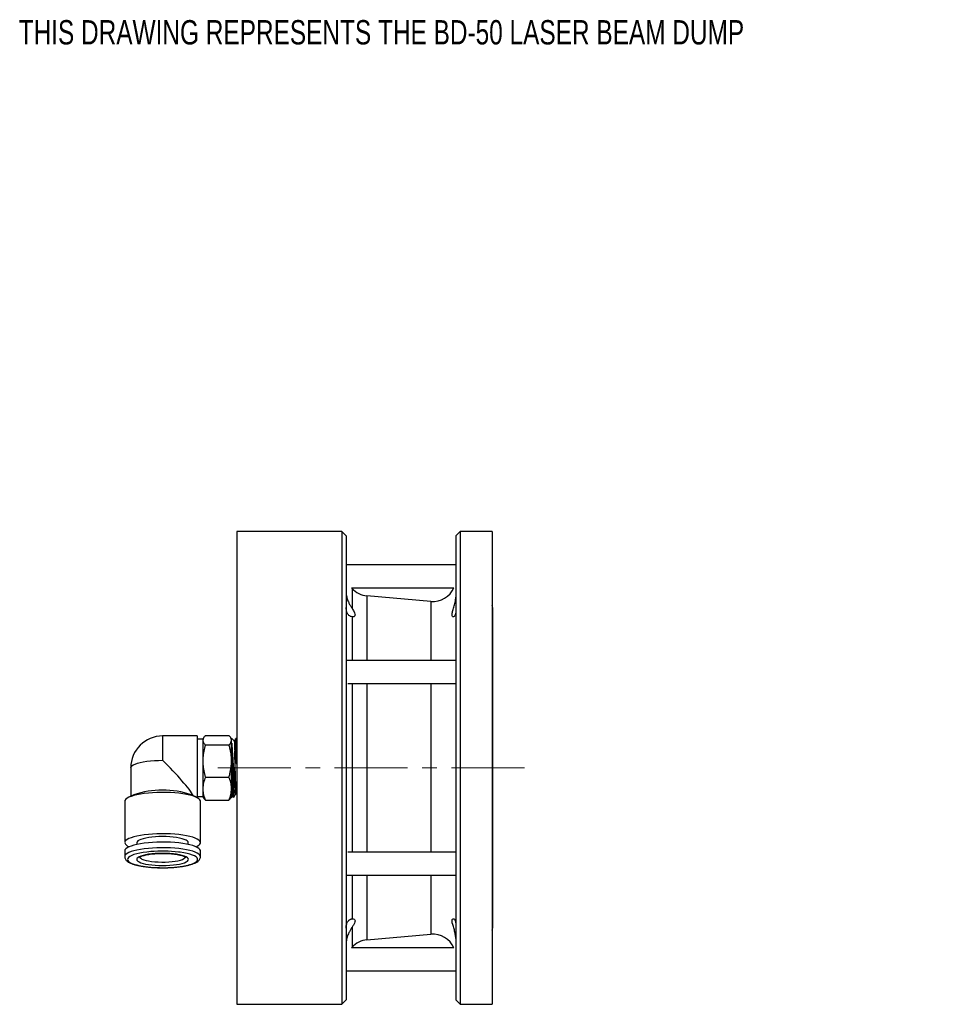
# Model space of a CAD drawing. Header units: inches. Extents: x 0.6 to 15.9, y 0.7 to 10.8.
# Tile 1 of 3: x 0.6 to 6.8, y 0.7 to 7.5. Entities that reach past the tile are written whole.
import ezdxf

# ---------------------------------------------------------------- set-up
doc = ezdxf.new("R2010")
doc.units = ezdxf.units.IN
doc.header["$MEASUREMENT"] = 0
doc.linetypes.add('CENTERX2', pattern=[0.8, 0.5, -0.1, 0.1, -0.1])
doc.styles.add('SLDTEXTSTYLE0', font='TXT', dxfattribs={"width": 0.75})

msp = doc.modelspace()

# ---------------------------------------------------------------- linework, layer by layer
at = {"color": 7, "linetype": 'Continuous', "lineweight": 25}
for p, q in [((2.7767, 3.9672), (2.0567, 3.9672)), ((2.0567, 3.9672), (2.0567, 0.7272)), ((2.8067, 3.9372), (2.7767, 3.9672)), ((2.7767, 3.9672), (2.7767, 0.7272)), ((2.8067, 3.9372), (2.8067, 0.7572)), ((3.5867, 3.9672), (3.5567, 3.9372)), ((3.5567, 3.9372), (3.5567, 0.7572)), ((3.8067, 3.9672), (3.5867, 3.9672)), ((3.5867, 3.9672), (3.5867, 0.7272)), ((3.8067, 3.9672), (3.8067, 0.7272)), ((3.5567, 3.7384), (2.8067, 3.7384)), ((2.8465, 3.5767), (2.8426, 3.5809)), ((2.8426, 3.5809), (3.544, 3.5809)), ((2.8465, 3.5767), (2.8465, 3.4398)), ((3.3871, 3.487), (2.9491, 3.5253)), ((3.8117, 1.2534), (3.8117, 3.4409)), ((2.8465, 3.3817), (2.8465, 3.0822)), ((3.5567, 3.0822), (2.8067, 3.0822)), ((2.8172, 2.9247), (3.5554, 2.9247)), ((2.8465, 2.9247), (2.8465, 1.7697)), ((1.7853, 2.5652), (1.5492, 2.5652)), ((1.7853, 2.5652), (1.7853, 2.1428)), ((1.8422, 2.5681), (2.0039, 2.5681)), ((1.8247, 2.544), (1.7853, 2.544)), ((1.8295, 2.5523), (1.8247, 2.544)), ((1.8247, 2.544), (1.8247, 2.536)), ((1.8247, 2.536), (1.8247, 2.3936)), ((1.8422, 2.504), (2.0039, 2.504)), ((2.0215, 2.544), (2.0167, 2.5524)), ((2.0399, 2.5312), (2.0215, 2.5497)), ((2.0215, 2.4826), (2.0215, 2.5497)), ((2.0525, 2.5487), (2.0519, 2.5487)), ((2.0529, 2.5484), (2.0525, 2.5484)), ((2.0215, 2.4826), (2.0215, 2.4678)), ((2.0215, 2.1447), (2.0215, 2.4678)), ((1.8247, 2.3936), (1.8247, 2.2047)), ((1.3312, 2.3472), (1.3312, 2.152)), ((1.8422, 2.2831), (2.0039, 2.2831)), ((1.3514, 2.1623), (1.3134, 2.1429)), ((1.785, 2.1429), (1.747, 2.1623)), ((1.8247, 2.2047), (1.8247, 2.1503)), ((2.0547, 2.1674), (2.0554, 2.1667)), ((2.0554, 2.1666), (2.0567, 2.1645)), ((1.2894, 2.1172), (1.2894, 1.8345)), ((1.7853, 2.1503), (1.8247, 2.1503)), ((1.809, 1.8345), (1.809, 2.1172)), ((1.8247, 2.1503), (1.8295, 2.142)), ((1.8422, 2.1263), (2.0039, 2.1263)), ((2.0167, 2.1419), (2.0215, 2.1503)), ((2.0215, 2.1447), (2.0283, 2.1515)), ((2.0276, 2.1519), (2.0304, 2.1471)), ((2.0333, 2.1452), (2.0341, 2.1453)), ((2.0341, 2.1451), (2.0346, 2.1451)), ((2.0346, 2.1454), (2.0349, 2.1454)), ((1.373, 1.8345), (1.373, 1.8221)), ((1.7254, 1.8221), (1.7254, 1.8345)), ((1.2894, 1.7771), (1.2894, 1.7388)), ((1.809, 1.7388), (1.809, 1.7771)), ((3.5554, 1.7697), (2.8172, 1.7697)), ((2.8067, 1.6122), (3.5567, 1.6122)), ((2.8465, 1.6122), (2.8465, 1.3127)), ((2.8465, 1.2545), (2.8465, 1.1177)), ((2.9491, 1.169), (3.3871, 1.2073)), ((2.8426, 1.1134), (2.8465, 1.1177)), ((3.544, 1.1134), (2.8426, 1.1134)), ((2.8067, 0.9559), (3.5567, 0.9559)), ((2.7767, 0.7272), (2.8067, 0.7572)), ((3.5567, 0.7572), (3.5867, 0.7272)), ((2.0567, 0.7272), (2.7767, 0.7272)), ((3.5867, 0.7272), (3.8067, 0.7272))]:
    msp.add_line(p, q, dxfattribs=at)
at = {"color": 8, "linetype": 'Continuous', "lineweight": 25}
for p, q in [((2.9491, 3.5253), (2.9491, 3.0822)), ((3.3871, 3.487), (3.3871, 3.0822)), ((2.9491, 2.9247), (2.9491, 1.7697)), ((3.3871, 2.9247), (3.3871, 1.7697)), ((1.5492, 2.5652), (1.5492, 2.3986)), ((2.0487, 2.5459), (2.0484, 2.5461)), ((2.9491, 1.6122), (2.9491, 1.169)), ((3.3871, 1.6122), (3.3871, 1.2073))]:
    msp.add_line(p, q, dxfattribs=at)
at = {"color": 7, "linetype": 'CENTERX2', "lineweight": 18}
msp.add_line((1.9273, 2.3472), (4.0567, 2.3472), dxfattribs=at)
at = {"color": 7, "linetype": 'Continuous', "lineweight": 25, "flags": 128}
for points in [[(3.8117, 3.4409), (3.8096, 3.4529), (3.8067, 3.4589)], [(1.809, 2.1172), (1.8086, 2.1208), (1.8049, 2.128), (1.7977, 2.1351), (1.787, 2.1419), (1.7729, 2.1483), (1.7557, 2.1544), (1.7356, 2.1599), (1.7129, 2.1648), (1.6879, 2.169), (1.6609, 2.1725), (1.6324, 2.1752), (1.6027, 2.1771), (1.5723, 2.1782), (1.5415, 2.1784), (1.5108, 2.1778), (1.4807, 2.1763), (1.4515, 2.174), (1.4237, 2.1708), (1.3977, 2.167), (1.3738, 2.1624), (1.3524, 2.1572), (1.3337, 2.1514), (1.318, 2.1452), (1.3056, 2.1385), (1.2966, 2.1316), (1.2912, 2.1244), (1.2894, 2.1172)], [(1.7787, 1.8058), (1.787, 1.8098), (1.7977, 1.8166), (1.8049, 1.8236), (1.8086, 1.8308), (1.8086, 1.8381), (1.8049, 1.8453), (1.7977, 1.8524), (1.787, 1.8592), (1.7729, 1.8656), (1.7557, 1.8716), (1.7356, 1.8771), (1.7129, 1.882), (1.6879, 1.8863), (1.6609, 1.8898), (1.6324, 1.8925), (1.6027, 1.8944), (1.5723, 1.8955), (1.5415, 1.8957), (1.5108, 1.895), (1.4807, 1.8935), (1.4515, 1.8912), (1.4237, 1.8881), (1.3977, 1.8842), (1.3738, 1.8797), (1.3524, 1.8745), (1.3337, 1.8687), (1.318, 1.8624), (1.3056, 1.8558), (1.2966, 1.8489), (1.2912, 1.8417), (1.2894, 1.8345), (1.2894, 1.8345)], [(1.809, 1.7771), (1.8086, 1.7807), (1.8049, 1.7879), (1.7977, 1.795), (1.787, 1.8018), (1.7729, 1.8082), (1.7557, 1.8142), (1.7356, 1.8197), (1.7129, 1.8246), (1.6879, 1.8289), (1.6609, 1.8324), (1.6324, 1.8351), (1.6027, 1.837), (1.5723, 1.8381), (1.5415, 1.8383), (1.5108, 1.8377), (1.4807, 1.8362), (1.4515, 1.8338), (1.4237, 1.8307), (1.3977, 1.8268), (1.3738, 1.8223), (1.3524, 1.8171), (1.3337, 1.8113), (1.318, 1.805), (1.3056, 1.7984), (1.2966, 1.7915), (1.2912, 1.7843), (1.2894, 1.7771)], [(1.7254, 1.8345), (1.7236, 1.8404), (1.7182, 1.8462), (1.7095, 1.8517), (1.6974, 1.8569), (1.6823, 1.8617), (1.6646, 1.8659), (1.6444, 1.8694), (1.6224, 1.8722), (1.5988, 1.8743), (1.5743, 1.8756), (1.5492, 1.876), (1.5241, 1.8756), (1.4996, 1.8743), (1.476, 1.8722), (1.4539, 1.8694), (1.4338, 1.8659), (1.416, 1.8617), (1.401, 1.8569), (1.3889, 1.8517), (1.3802, 1.8462), (1.3748, 1.8404), (1.373, 1.8345), (1.373, 1.8345)], [(1.372, 1.7197), (1.3738, 1.7137), (1.3792, 1.7079), (1.388, 1.7023), (1.4002, 1.6971), (1.4153, 1.6923), (1.4332, 1.6881), (1.4534, 1.6846), (1.4756, 1.6817), (1.4993, 1.6796), (1.524, 1.6784), (1.5492, 1.6779), (1.5744, 1.6784), (1.5991, 1.6796), (1.6228, 1.6817), (1.645, 1.6846), (1.6652, 1.6881), (1.6831, 1.6923), (1.6982, 1.6971), (1.7104, 1.7023), (1.7192, 1.7079), (1.7246, 1.7137), (1.7264, 1.7197), (1.7246, 1.7256), (1.7192, 1.7315), (1.7104, 1.737), (1.6982, 1.7423), (1.6831, 1.747), (1.6652, 1.7512), (1.645, 1.7548), (1.6228, 1.7577), (1.5991, 1.7598), (1.5744, 1.761), (1.5492, 1.7614), (1.524, 1.761), (1.4993, 1.7598), (1.4756, 1.7577), (1.4534, 1.7548), (1.4332, 1.7512), (1.4153, 1.747), (1.4002, 1.7423), (1.388, 1.737), (1.3792, 1.7315), (1.3738, 1.7256), (1.372, 1.7197)], [(3.8067, 1.2354), (3.8096, 1.2414), (3.8117, 1.2534)]]:
    msp.add_lwpolyline(points, dxfattribs=at)
at = {"color": 8, "linetype": 'Continuous', "lineweight": 25, "flags": 128}
for points in [[(1.3312, 2.3472), (1.333, 2.3539), (1.3386, 2.3605), (1.3478, 2.3668), (1.3604, 2.3729), (1.3762, 2.3784), (1.395, 2.3835), (1.4165, 2.3879), (1.4402, 2.3917), (1.4658, 2.3946), (1.4928, 2.3968), (1.5207, 2.3981), (1.5492, 2.3986)], [(1.809, 1.739), (1.8086, 1.7424), (1.8049, 1.7497), (1.7977, 1.7567), (1.787, 1.7635), (1.7729, 1.77), (1.7557, 1.776), (1.7356, 1.7815), (1.7129, 1.7864), (1.6879, 1.7906), (1.6609, 1.7941), (1.6324, 1.7968), (1.6027, 1.7987), (1.5723, 1.7998), (1.5415, 1.8), (1.5108, 1.7994), (1.4807, 1.7979), (1.4515, 1.7956), (1.4237, 1.7925), (1.3977, 1.7886), (1.3738, 1.784), (1.3524, 1.7788), (1.3337, 1.773), (1.318, 1.7668), (1.3056, 1.7601), (1.2966, 1.7532), (1.2912, 1.7461), (1.2894, 1.7388)], [(1.4685, 1.773), (1.4421, 1.7704), (1.4165, 1.7669), (1.3929, 1.7627), (1.3717, 1.7578), (1.3532, 1.7524), (1.3376, 1.7465), (1.3253, 1.7401), (1.3163, 1.7335), (1.3109, 1.7266), (1.309, 1.7197)], [(1.309, 1.7197), (1.3109, 1.7127), (1.3163, 1.7059), (1.3253, 1.6992), (1.3376, 1.6929), (1.3532, 1.687), (1.3717, 1.6816), (1.3929, 1.6767), (1.4165, 1.6725), (1.4421, 1.669), (1.4694, 1.6663), (1.4978, 1.6644), (1.527, 1.6633), (1.5566, 1.6631), (1.586, 1.6638), (1.6149, 1.6652), (1.6428, 1.6676), (1.6693, 1.6707), (1.6939, 1.6745), (1.7164, 1.6791), (1.7363, 1.6842), (1.7534, 1.6899), (1.7674, 1.696), (1.7781, 1.7025), (1.7853, 1.7093), (1.7889, 1.7162), (1.7889, 1.7232), (1.7853, 1.7301), (1.7781, 1.7368), (1.7674, 1.7433), (1.7534, 1.7495), (1.7363, 1.7552), (1.7164, 1.7603), (1.6939, 1.7649), (1.6693, 1.7687), (1.6581, 1.7701)], [(1.3917, 1.7388), (1.3936, 1.7332), (1.3991, 1.7276), (1.4081, 1.7224), (1.4204, 1.7175), (1.4357, 1.7131), (1.4537, 1.7093), (1.474, 1.7062), (1.496, 1.7039), (1.5192, 1.7024), (1.5432, 1.7017), (1.5673, 1.7019), (1.5909, 1.703), (1.6136, 1.705), (1.6348, 1.7077), (1.654, 1.7111), (1.6707, 1.7152), (1.6846, 1.7199), (1.6953, 1.7249), (1.7025, 1.7304), (1.7062, 1.736), (1.7067, 1.7388)]]:
    msp.add_lwpolyline(points, dxfattribs=at)
at = {"color": 7, "linetype": 'Continuous', "lineweight": 25}
for centre, radius, start, end in [((2.9627, 3.6807), 0.156, 221.84193, 265), ((3.4007, 3.6424), 0.156, 265, 336.78956), ((1.5492, 2.3472), 0.218, 90, 180), ((1.5492, 1.5806), 0.6144, 71.21398, 108.78602), ((1.3339, 1.8511), 0.0475, 200.51125, 252.58583), ((1.5488, 0.8103), 0.9661, 83.50036, 94.76793), ((2.9627, 1.0136), 0.156, 95, 138.15807), ((3.4007, 1.0519), 0.156, 23.21044, 95)]:
    msp.add_arc(centre, radius, start, end, dxfattribs=at)
msp.add_ellipse((1.5492, 2.3472), major_axis=(0.2165, -0.2165), ratio=0.119527, start_param=0.380131, end_param=1.689759, dxfattribs=at)
for points, knots in [([(2.8067, 3.5473), (2.8067, 3.5443), (2.8068, 3.5334), (2.8109, 3.5119), (2.82, 3.4873), (2.8303, 3.4666), (2.839, 3.4516), (2.8444, 3.4431), (2.8465, 3.4398)], [0, 0, 0, 0, 0.092045, 0.331783, 0.567471, 0.733989, 0.900687, 1, 1, 1, 1]), ([(3.5567, 3.4154), (3.5567, 3.4144), (3.5566, 3.4063), (3.554, 3.3932), (3.5463, 3.3821), (3.537, 3.38), (3.5308, 3.3878), (3.5313, 3.4005), (3.535, 3.4175), (3.542, 3.4391), (3.5504, 3.467), (3.555, 3.4907), (3.5565, 3.5052), (3.5566, 3.5134), (3.5567, 3.5157)], [0, 0, 0, 0, 0.014202, 0.116546, 0.223392, 0.345305, 0.454481, 0.564127, 0.595588, 0.721014, 0.84609, 0.909344, 0.975041, 1, 1, 1, 1]), ([(2.8465, 3.3817), (2.8429, 3.3825), (2.8358, 3.3841), (2.8237, 3.3919), (2.8143, 3.4044), (2.8088, 3.4206), (2.8068, 3.4334), (2.8067, 3.4423), (2.8067, 3.4459)], [0, 0, 0, 0, 0.172253, 0.349031, 0.624801, 0.761568, 0.903676, 1, 1, 1, 1]), ([(2.8465, 3.4398), (2.8515, 3.4316), (2.8602, 3.4173), (2.868, 3.4), (2.8674, 3.388), (2.859, 3.3813), (2.8507, 3.3815), (2.8465, 3.3817)], [0, 0, 0, 0, 0.243557, 0.421397, 0.600715, 0.793692, 1, 1, 1, 1]), ([(1.8422, 2.5681), (1.8373, 2.5629), (1.8274, 2.5524), (1.8256, 2.5415), (1.8247, 2.536)], [0, 0, 0, 0, 0.495458, 1, 1, 1, 1]), ([(2.0215, 2.536), (2.0215, 2.5368), (2.0213, 2.5426), (2.0175, 2.5534), (2.0085, 2.5631), (2.0039, 2.5681)], [0, 0, 0, 0, 0.070063, 0.53077, 1, 1, 1, 1]), ([(1.8247, 2.536), (1.8247, 2.5353), (1.8248, 2.5295), (1.8287, 2.5187), (1.8377, 2.5089), (1.8422, 2.504)], [0, 0, 0, 0, 0.070063, 0.53077, 1, 1, 1, 1]), ([(1.8422, 2.504), (1.8384, 2.4899), (1.8307, 2.4614), (1.8254, 2.4243), (1.8248, 2.4015), (1.8247, 2.3936)], [0, 0, 0, 0, 0.391332, 0.786628, 1, 1, 1, 1]), ([(2.0039, 2.504), (2.0088, 2.5092), (2.0188, 2.5197), (2.0206, 2.5306), (2.0215, 2.536)], [0, 0, 0, 0, 0.495458, 1, 1, 1, 1]), ([(2.0215, 2.3936), (2.0213, 2.4027), (2.0207, 2.4259), (2.0151, 2.463), (2.0077, 2.4903), (2.0039, 2.504)], [0, 0, 0, 0, 0.244134, 0.620013, 1, 1, 1, 1]), ([(2.0215, 2.4826), (2.0215, 2.4845), (2.0215, 2.494), (2.0216, 2.5045), (2.0219, 2.5129), (2.0222, 2.5156), (2.0223, 2.5167), (2.0225, 2.517), (2.0226, 2.517), (2.0226, 2.517), (2.0226, 2.5169), (2.0226, 2.5169), (2.0227, 2.5169), (2.0227, 2.5167), (2.0229, 2.5162), (2.0232, 2.5147), (2.0233, 2.5134), (2.0234, 2.5125)], [0, 0, 0, 0, 0.125252, 0.627894, 0.771617, 0.843472, 0.879454, 0.883974, 0.885111, 0.885565, 0.886023, 0.88643, 0.887123, 0.888939, 0.896196, 0.92496, 1, 1, 1, 1]), ([(2.0234, 2.5125), (2.0237, 2.5059), (2.0243, 2.4925), (2.0253, 2.4673), (2.0262, 2.4386), (2.0272, 2.4072), (2.0282, 2.3739), (2.0291, 2.3402), (2.0301, 2.3063), (2.031, 2.2739), (2.032, 2.2433), (2.033, 2.216), (2.0339, 2.1921), (2.0349, 2.1729), (2.0358, 2.1584), (2.0368, 2.1497), (2.0376, 2.1461), (2.038, 2.1476), (2.0382, 2.1481)], [0, 0, 0, 0, 0.062691, 0.127115, 0.191269, 0.257284, 0.321423, 0.387422, 0.451546, 0.51753, 0.581632, 0.647596, 0.711674, 0.777612, 0.841672, 0.907591, 0.971638, 1, 1, 1, 1]), ([(2.0431, 2.2569), (2.0424, 2.2654), (2.0409, 2.2823), (2.0388, 2.3104), (2.0367, 2.3396), (2.0346, 2.37), (2.0325, 2.4006), (2.0303, 2.4311), (2.0281, 2.4598), (2.0258, 2.4882), (2.0243, 2.5039), (2.0234, 2.5125)], [0, 0, 0, 0, 0.1042143, 0.208455, 0.3126012, 0.4167553, 0.5268777, 0.6369949, 0.750421, 0.8638632, 1, 1, 1, 1]), ([(2.0483, 2.5468), (2.0465, 2.5437), (2.0436, 2.5386), (2.0407, 2.5336), (2.0396, 2.5316)], [0, 0, 0, 0, 0.610297, 1, 1, 1, 1]), ([(2.0397, 2.5309), (2.0398, 2.5308), (2.0401, 2.5306), (2.0407, 2.5243), (2.0413, 2.5127), (2.042, 2.4939), (2.0425, 2.4747), (2.0429, 2.4633)], [0, 0, 0, 0, 0.121885, 0.320307, 0.511518, 0.708347, 1, 1, 1, 1]), ([(2.0567, 2.372), (2.0564, 2.3826), (2.0557, 2.4042), (2.0548, 2.4352), (2.0538, 2.4642), (2.0529, 2.4899), (2.0519, 2.5115), (2.051, 2.5285), (2.05, 2.5401), (2.0492, 2.5459), (2.0488, 2.5459), (2.0487, 2.5459)], [0, 0, 0, 0, 0.114366, 0.234363, 0.35436, 0.474386, 0.594411, 0.714476, 0.834542, 0.95465, 1, 1, 1, 1]), ([(2.052, 2.5485), (2.0516, 2.5486), (2.0513, 2.5488), (2.051, 2.5486), (2.051, 2.5486)], [0, 0, 0, 0, 0.912131, 1, 1, 1, 1]), ([(2.0559, 2.5464), (2.0559, 2.5465), (2.0562, 2.5468), (2.0564, 2.545), (2.0567, 2.5432)], [0, 0, 0, 0, 0.071302, 1, 1, 1, 1]), ([(2.0236, 2.2796), (2.0236, 2.282), (2.0233, 2.2942), (2.023, 2.317), (2.0225, 2.3483), (2.0221, 2.3805), (2.0218, 2.4124), (2.0216, 2.4423), (2.0215, 2.4597), (2.0215, 2.4678)], [0, 0, 0, 0, 0.039081, 0.195859, 0.354625, 0.513389, 0.682476, 0.851556, 1, 1, 1, 1]), ([(2.0429, 2.4633), (2.0429, 2.4617), (2.0431, 2.452), (2.0436, 2.4327), (2.0441, 2.4039), (2.0445, 2.3732), (2.0448, 2.3448), (2.0449, 2.3211), (2.045, 2.3034), (2.045, 2.2883), (2.0449, 2.2741), (2.0448, 2.264), (2.0445, 2.2573), (2.0444, 2.255), (2.0442, 2.2534), (2.0441, 2.2528), (2.0441, 2.2525), (2.044, 2.2524), (2.044, 2.2523), (2.0439, 2.2522), (2.0439, 2.2522), (2.0439, 2.2522), (2.0439, 2.2522), (2.0438, 2.2522), (2.0438, 2.2522), (2.0437, 2.2524), (2.0434, 2.2534), (2.0433, 2.255), (2.0431, 2.2564), (2.0431, 2.2569)], [0, 0, 0, 0, 0.025788, 0.16, 0.293966, 0.427922, 0.566866, 0.660882, 0.737133, 0.80114, 0.86496, 0.934586, 0.947219, 0.963362, 0.968276, 0.970649, 0.97146, 0.972026, 0.972545, 0.972838, 0.973026, 0.973164, 0.973303, 0.973458, 0.973717, 0.974499, 0.978053, 0.992156, 1, 1, 1, 1]), ([(1.8247, 2.3936), (1.8253, 2.3785), (1.8266, 2.3481), (1.8342, 2.3114), (1.8403, 2.2899), (1.8422, 2.2831)], [0, 0, 0, 0, 0.403092, 0.812577, 1, 1, 1, 1]), ([(2.0039, 2.2831), (2.0062, 2.2913), (2.0124, 2.3133), (2.0198, 2.3501), (2.0209, 2.379), (2.0215, 2.3936)], [0, 0, 0, 0, 0.226601, 0.610821, 1, 1, 1, 1]), ([(1.8422, 2.2831), (1.8373, 2.2704), (1.8274, 2.2447), (1.8256, 2.2181), (1.8247, 2.2047)], [0, 0, 0, 0, 0.495458, 1, 1, 1, 1]), ([(2.0215, 2.2047), (2.0215, 2.2066), (2.0213, 2.2206), (2.0175, 2.2472), (2.0085, 2.2711), (2.0039, 2.2831)], [0, 0, 0, 0, 0.070063, 0.53077, 1, 1, 1, 1]), ([(2.0303, 2.148), (2.0302, 2.1481), (2.0297, 2.1485), (2.0289, 2.1552), (2.0279, 2.1677), (2.027, 2.1855), (2.026, 2.208), (2.0249, 2.2384), (2.0241, 2.2642), (2.0236, 2.2796)], [0, 0, 0, 0, 0.068895, 0.212339, 0.355823, 0.499307, 0.642839, 0.786371, 1, 1, 1, 1]), ([(2.0236, 2.2796), (2.0239, 2.2654), (2.0244, 2.2411), (2.0251, 2.2116), (2.0257, 2.1894), (2.0263, 2.1716), (2.027, 2.1592), (2.0275, 2.1525), (2.0278, 2.1522), (2.0279, 2.1521)], [0, 0, 0, 0, 0.201022, 0.342919, 0.48893, 0.63077, 0.776754, 0.917879, 1, 1, 1, 1]), ([(1.8247, 2.2047), (1.8247, 2.2028), (1.8248, 2.1888), (1.8287, 2.1622), (1.8377, 2.1383), (1.8422, 2.1263)], [0, 0, 0, 0, 0.0700625, 0.5307703, 1, 1, 1, 1]), ([(2.0039, 2.1263), (2.0088, 2.139), (2.0188, 2.1647), (2.0206, 2.1913), (2.0215, 2.2047)], [0, 0, 0, 0, 0.495458, 1, 1, 1, 1]), ([(2.0381, 2.1472), (2.04, 2.1505), (2.0437, 2.157), (2.0475, 2.1635), (2.0494, 2.1668)], [0, 0, 0, 0, 0.500027, 1, 1, 1, 1]), ([(2.0493, 2.1667), (2.0497, 2.1671), (2.0503, 2.1679), (2.0524, 2.1685), (2.0541, 2.1681), (2.0546, 2.1676), (2.0547, 2.1674)], [0, 0, 0, 0, 0.297012, 0.597885, 0.898815, 1, 1, 1, 1]), ([(1.8422, 2.1263), (1.8367, 2.1314), (1.8311, 2.1366), (1.8295, 2.142), (1.8295, 2.142)], [0, 0, 0, 0, 0.997314, 1, 1, 1, 1]), ([(2.0165, 2.142), (2.0164, 2.1417), (2.0146, 2.1364), (2.0091, 2.1312), (2.0039, 2.1263)], [0, 0, 0, 0, 0.054787, 1, 1, 1, 1]), ([(1.3906, 1.7344), (1.3907, 1.7345), (1.3909, 1.7348), (1.3942, 1.7373), (1.4004, 1.7404), (1.4096, 1.744), (1.4219, 1.7477), (1.437, 1.7512), (1.4546, 1.7544), (1.4743, 1.757), (1.4957, 1.759), (1.5181, 1.7603), (1.5374, 1.7609), (1.5489, 1.7608), (1.5528, 1.7608)], [0, 0, 0, 0, 0.060044, 0.132543, 0.210032, 0.293457, 0.381685, 0.473287, 0.567096, 0.662304, 0.758391, 0.855019, 0.951964, 1, 1, 1, 1]), ([(1.5528, 1.7608), (1.5567, 1.7608), (1.5684, 1.7608), (1.5876, 1.76), (1.6099, 1.7584), (1.6309, 1.7562), (1.6502, 1.7533), (1.6675, 1.7499), (1.6821, 1.7462), (1.6938, 1.7422), (1.7019, 1.7385), (1.7064, 1.7358), (1.708, 1.734), (1.7078, 1.7344), (1.7078, 1.7345)], [0, 0, 0, 0, 0.050577, 0.150688, 0.250642, 0.350288, 0.44942, 0.547743, 0.644801, 0.739874, 0.831843, 0.909015, 0.981068, 1, 1, 1, 1]), ([(1.2894, 1.7388), (1.2896, 1.736), (1.2901, 1.7297), (1.294, 1.7209), (1.3002, 1.7128), (1.3089, 1.7052), (1.3207, 1.698), (1.336, 1.6911), (1.3542, 1.6849), (1.3746, 1.6795), (1.3969, 1.6748), (1.4209, 1.6709), (1.4464, 1.6677), (1.473, 1.6653), (1.5006, 1.6635), (1.5288, 1.6626), (1.5572, 1.6624), (1.5855, 1.663), (1.6133, 1.6644), (1.6404, 1.6665), (1.6663, 1.6694), (1.6908, 1.673), (1.7136, 1.6772), (1.7345, 1.6822), (1.7533, 1.6878), (1.7699, 1.6942), (1.7843, 1.7016), (1.7952, 1.7097), (1.8031, 1.7187), (1.8075, 1.7278), (1.8094, 1.7351), (1.8089, 1.7388), (1.8088, 1.7392)], [0, 0, 0, 0, 0.021004, 0.046289, 0.072799, 0.103077, 0.1389, 0.178398, 0.217193, 0.254934, 0.292005, 0.32867, 0.365081, 0.401331, 0.437481, 0.473569, 0.509627, 0.54568, 0.581747, 0.617852, 0.654025, 0.690305, 0.726748, 0.76344, 0.80052, 0.838221, 0.876938, 0.91716, 0.946383, 0.972149, 0.996547, 1, 1, 1, 1]), ([(2.8067, 1.2485), (2.8067, 1.2519), (2.8068, 1.2643), (2.8109, 1.283), (2.8199, 1.2982), (2.8303, 1.307), (2.839, 1.3113), (2.8444, 1.3123), (2.8465, 1.3127)], [0, 0, 0, 0, 0.0920444, 0.3317805, 0.5674667, 0.731713, 0.9006881, 1, 1, 1, 1]), ([(2.8465, 1.3127), (2.8515, 1.3127), (2.8602, 1.3128), (2.868, 1.3048), (2.8674, 1.2922), (2.859, 1.275), (2.8507, 1.2615), (2.8465, 1.2545)], [0, 0, 0, 0, 0.243557, 0.421396, 0.600715, 0.793693, 1, 1, 1, 1]), ([(3.5567, 1.1787), (3.5566, 1.181), (3.5565, 1.1927), (3.5533, 1.2152), (3.5452, 1.2456), (3.536, 1.2732), (3.5305, 1.2954), (3.5319, 1.3091), (3.5387, 1.3144), (3.5463, 1.3116), (3.552, 1.3038), (3.5558, 1.294), (3.5564, 1.2843), (3.5567, 1.279)], [0, 0, 0, 0, 0.0261281, 0.1281174, 0.2362878, 0.3599638, 0.4667939, 0.5739963, 0.67435, 0.7895935, 0.853856, 0.9203152, 1, 1, 1, 1]), ([(2.8465, 1.2545), (2.8429, 1.2488), (2.8358, 1.2374), (2.8236, 1.2152), (2.8142, 1.1926), (2.8088, 1.1716), (2.8068, 1.1579), (2.8067, 1.1502), (2.8067, 1.147)], [0, 0, 0, 0, 0.174589, 0.349044, 0.624823, 0.764292, 0.903673, 1, 1, 1, 1])]:
    msp.add_open_spline(points, degree=3, knots=knots, dxfattribs=at)
at = {"color": 8, "linetype": 'Continuous', "lineweight": 25}
for points, knots in [([(2.0519, 2.5481), (2.0521, 2.5481), (2.0526, 2.5483), (2.0535, 2.5421), (2.0544, 2.5305), (2.0554, 2.5132), (2.0561, 2.4967), (2.0566, 2.485), (2.0567, 2.4819)], [0, 0, 0, 0, 0.120096, 0.325192, 0.524433, 0.729455, 0.928638, 1, 1, 1, 1]), ([(2.0567, 2.4957), (2.0566, 2.4964), (2.0563, 2.5053), (2.0556, 2.5186), (2.0547, 2.5347), (2.0537, 2.5444), (2.053, 2.549), (2.0526, 2.5483), (2.0525, 2.5481)], [0, 0, 0, 0, 0.0194583, 0.247642, 0.4758263, 0.7040956, 0.9323648, 1, 1, 1, 1]), ([(2.0346, 2.1453), (2.0346, 2.1453), (2.0342, 2.1443), (2.0336, 2.1478), (2.0326, 2.1565), (2.0316, 2.171), (2.0307, 2.1905), (2.0297, 2.2144), (2.0288, 2.2421), (2.0278, 2.2728), (2.0269, 2.3057), (2.0259, 2.3397), (2.0249, 2.3739), (2.024, 2.4074), (2.023, 2.4392), (2.0222, 2.4642), (2.0217, 2.4778), (2.0215, 2.4826)], [0, 0, 0, 0, 0.006587, 0.07978, 0.152988, 0.226196, 0.299428, 0.37266, 0.445918, 0.519176, 0.592456, 0.665736, 0.739032, 0.812328, 0.885645, 0.958961, 1, 1, 1, 1]), ([(2.0215, 2.4678), (2.0219, 2.4553), (2.0227, 2.4333), (2.0237, 2.3974), (2.0247, 2.3638), (2.0257, 2.3294), (2.0266, 2.2958), (2.0276, 2.2633), (2.0285, 2.2335), (2.0295, 2.2067), (2.0304, 2.1842), (2.0314, 2.166), (2.0323, 2.1534), (2.0333, 2.146), (2.0338, 2.1457), (2.0341, 2.1456)], [0, 0, 0, 0, 0.099666, 0.175044, 0.252609, 0.32797, 0.405517, 0.480857, 0.558383, 0.633695, 0.711192, 0.786481, 0.863954, 0.939224, 1, 1, 1, 1]), ([(2.0554, 2.1683), (2.0552, 2.1684), (2.0544, 2.1685), (2.0531, 2.1832), (2.0516, 2.2106), (2.05, 2.249), (2.0485, 2.2945), (2.047, 2.3419), (2.0456, 2.3871), (2.0442, 2.4283), (2.0433, 2.4516), (2.0429, 2.4633)], [0, 0, 0, 0, 0.058335, 0.182174, 0.306048, 0.429945, 0.553887, 0.677857, 0.785212, 0.892597, 1, 1, 1, 1]), ([(2.0494, 2.1675), (2.0489, 2.1673), (2.048, 2.167), (2.0465, 2.1829), (2.0451, 2.2069), (2.044, 2.2326), (2.0434, 2.2488), (2.0431, 2.2569)], [0, 0, 0, 0, 0.2185623, 0.465718, 0.7129455, 0.8564611, 1, 1, 1, 1])]:
    msp.add_open_spline(points, degree=3, knots=knots, dxfattribs=at)

# ---------------------------------------------------------------- texts
at = {"color": 7, "linetype": 'Continuous', "lineweight": 0, "insert": (0.5634, 7.4693), "char_height": 0.166667, "attachment_point": 1, "style": 'SLDTEXTSTYLE0'}
msp.add_mtext('THIS DRAWING REPRESENTS THE BD-50 LASER BEAM DUMP', dxfattribs=at)

doc.saveas('drawing.dxf')
